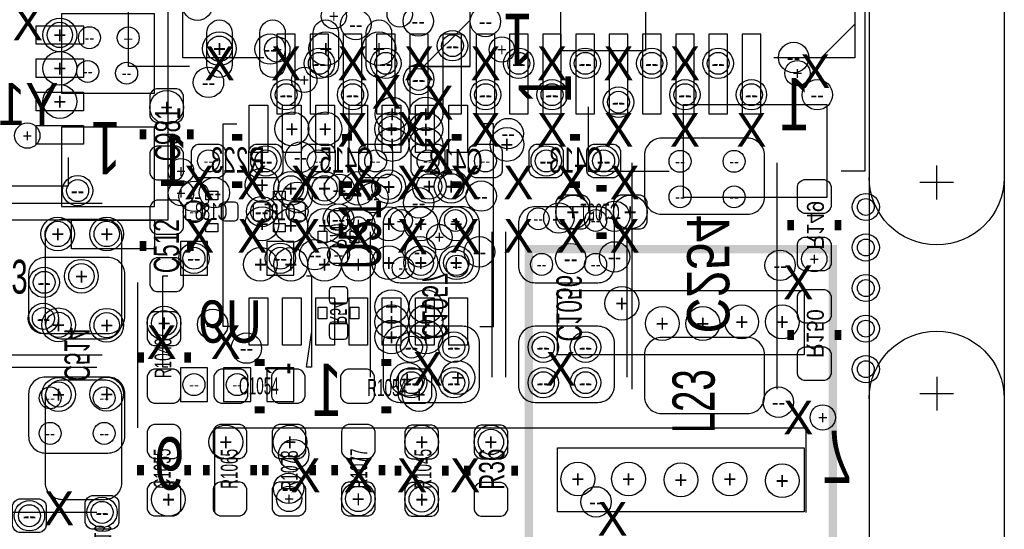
# Model space of a CAD drawing. Extents: x -22 to 398, y -34 to 263.
# Tile 33 of 39: x 49 to 64, y 20 to 28. Entities that reach past the tile are written whole.
import ezdxf
from ezdxf.enums import TextEntityAlignment as Align

# ---------------------------------------------------------------- set-up
doc = ezdxf.new("R2010")
doc.units = 0
for name, color, linetype in [('ASSY_BOT', 17, 'CONTINUOUS'), ('ASSY_TOP', 18, 'CONTINUOUS'), ('BOT', 16, 'CONTINUOUS'), ('DRILL', 12, 'CONTINUOUS'), ('OUTLINE', 6, 'CONTINUOUS'), ('SILK_BOT', 13, 'CONTINUOUS'), ('SILK_TOP', 14, 'CONTINUOUS'), ('TOP', 15, 'CONTINUOUS')]:
    doc.layers.add(name, color=color, linetype=linetype)

# ---------------------------------------------------------------- blocks, each defined once
blk = doc.blocks.new('FIGURE_CIRCLE')
blk.add_circle((0, 0), 0.5)

msp = doc.modelspace()

# ---------------------------------------------------------------- linework, layer by layer
at = {"layer": 'BOT'}
for points in [[(51.035204, 26.62047), (51.035204, 27.81427), (49.638204, 27.81427), (49.638204, 26.62047)], [(53.15458, 26.314654), (53.15458, 27.508454), (52.87518, 27.508454), (52.87518, 26.314654)], [(53.654706, 26.314654), (53.654706, 27.508454), (53.375306, 27.508454), (53.375306, 26.314654)], [(54.154578, 26.314654), (54.154578, 27.508454), (53.875178, 27.508454), (53.875178, 26.314654)], [(54.654704, 26.314654), (54.654704, 27.508454), (54.375304, 27.508454), (54.375304, 26.314654)], [(55.154576, 26.314654), (55.154576, 27.508454), (54.875176, 27.508454), (54.875176, 26.314654)], [(55.654702, 26.314654), (55.654702, 27.508454), (55.375302, 27.508454), (55.375302, 26.314654)], [(56.154574, 26.314654), (56.154574, 27.508454), (55.875174, 27.508454), (55.875174, 26.314654)], [(56.6547, 26.314654), (56.6547, 27.508454), (56.3753, 27.508454), (56.3753, 26.314654)], [(57.154826, 26.314654), (57.154826, 27.508454), (56.875426, 27.508454), (56.875426, 26.314654)], [(57.654698, 26.314654), (57.654698, 27.508454), (57.375298, 27.508454), (57.375298, 26.314654)], [(58.154824, 26.314654), (58.154824, 27.508454), (57.875424, 27.508454), (57.875424, 26.314654)], [(58.654696, 26.314654), (58.654696, 27.508454), (58.375296, 27.508454), (58.375296, 26.314654)], [(59.154822, 26.314654), (59.154822, 27.508454), (58.875422, 27.508454), (58.875422, 26.314654)], [(59.654694, 26.314654), (59.654694, 27.508454), (59.375294, 27.508454), (59.375294, 26.314654)], [(60.15482, 26.314654), (60.15482, 27.508454), (59.87542, 27.508454), (59.87542, 26.314654)], [(51.035204, 24.91867), (51.035204, 26.11247), (49.638204, 26.11247), (49.638204, 24.91867)], [(51.426618, 23.88743), (51.833018, 23.88743), (51.833018, 24.39543), (51.426618, 24.39543)], [(52.72659, 23.88743), (53.13299, 23.88743), (53.13299, 24.39543), (52.72659, 24.39543)], [(51.426618, 21.98751), (51.833018, 21.98751), (51.833018, 22.49551), (51.426618, 22.49551)], [(52.076604, 21.98751), (52.483004, 21.98751), (52.483004, 22.49551), (52.076604, 22.49551)], [(52.72659, 21.98751), (53.13299, 21.98751), (53.13299, 22.49551), (52.72659, 22.49551)]]:
    msp.add_lwpolyline(points, close=True, dxfattribs=at)
for points in [[(59.9567, 24.8031, 0.414214), (60.2107, 25.0571), (60.2107, 25.6921, 0.414214), (59.9567, 25.9461), (58.6613, 25.9461, 0.414214), (58.4073, 25.6921), (58.4073, 25.0571, 0.414214), (58.6613, 24.8031)], [(52.000404, 25.35047), (51.695604, 25.35047, -0.294587), (51.594004, 25.45207), (51.594004, 25.75687, -0.294587), (51.695604, 25.85847), (52.000404, 25.85847, -0.294587), (52.102004, 25.75687), (52.102004, 25.45207, -0.294587)], [(52.864004, 25.35047), (52.559204, 25.35047, -0.294587), (52.457604, 25.45207), (52.457604, 25.75687, -0.294587), (52.559204, 25.85847), (52.864004, 25.85847, -0.294587), (52.965604, 25.75687), (52.965604, 25.45207, -0.294587)], [(53.651404, 25.35047), (53.346604, 25.35047, -0.294587), (53.245004, 25.45207), (53.245004, 25.75687, -0.294587), (53.346604, 25.85847), (53.651404, 25.85847, -0.294587), (53.753004, 25.75687), (53.753004, 25.45207, -0.294587)], [(54.515004, 25.35047), (54.210204, 25.35047, -0.294587), (54.108604, 25.45207), (54.108604, 25.75687, -0.294587), (54.210204, 25.85847), (54.515004, 25.85847, -0.294587), (54.616604, 25.75687), (54.616604, 25.45207, -0.294587)], [(54.997604, 25.85847), (55.302404, 25.85847, -0.294587), (55.404004, 25.75687), (55.404004, 25.45207, -0.294587), (55.302404, 25.35047), (54.997604, 25.35047, -0.294587), (54.896004, 25.45207), (54.896004, 25.75687, -0.294587)], [(55.861204, 25.85847), (56.166004, 25.85847, -0.294587), (56.267604, 25.75687), (56.267604, 25.45207, -0.294587), (56.166004, 25.35047), (55.861204, 25.35047, -0.294587), (55.759604, 25.45207), (55.759604, 25.75687, -0.294587)], [(56.775604, 25.85847), (57.080404, 25.85847, -0.294587), (57.182004, 25.75687), (57.182004, 25.45207, -0.294587), (57.080404, 25.35047), (56.775604, 25.35047, -0.294587), (56.674004, 25.45207), (56.674004, 25.75687, -0.294587)], [(57.639204, 25.85847), (57.944004, 25.85847, -0.294587), (58.045604, 25.75687), (58.045604, 25.45207, -0.294587), (57.944004, 25.35047), (57.639204, 25.35047, -0.294587), (57.537604, 25.45207), (57.537604, 25.75687, -0.294587)], [(61.214, 25.2222), (61.214, 24.9174, -0.294587), (61.1124, 24.8158), (60.8076, 24.8158, -0.294587), (60.706, 24.9174), (60.706, 25.2222, -0.294587), (60.8076, 25.3238), (61.1124, 25.3238, -0.294587)], [(51.759104, 24.93137, 0.414214), (51.708304, 24.98217), (51.555904, 24.98217, 0.414214), (51.505104, 24.93137), (51.505104, 24.75357, 0.414214), (51.555904, 24.70277), (51.708304, 24.70277, 0.414214), (51.759104, 24.75357)], [(52.038504, 24.75357, 0.414214), (52.089304, 24.70277), (52.241704, 24.70277, 0.414214), (52.292504, 24.75357), (52.292504, 24.93137, 0.414214), (52.241704, 24.98217), (52.089304, 24.98217, 0.414214), (52.038504, 24.93137)], [(52.775104, 24.93137, 0.414214), (52.724304, 24.98217), (52.571904, 24.98217, 0.414214), (52.521104, 24.93137), (52.521104, 24.75357, 0.414214), (52.571904, 24.70277), (52.724304, 24.70277, 0.414214), (52.775104, 24.75357)], [(53.054504, 24.75357, 0.414214), (53.105304, 24.70277), (53.257704, 24.70277, 0.414214), (53.308504, 24.75357), (53.308504, 24.93137, 0.414214), (53.257704, 24.98217), (53.105304, 24.98217, 0.414214), (53.054504, 24.93137)], [(54.730904, 23.77313), (55.670704, 23.77313, 0.414214), (55.924704, 24.02713), (55.924704, 24.66213, 0.414214), (55.670704, 24.91613), (54.730904, 24.91613, 0.414214), (54.476904, 24.66213), (54.476904, 24.02713, 0.414214)], [(56.762904, 23.77313), (57.702704, 23.77313, 0.414214), (57.956704, 24.02713), (57.956704, 24.66213, 0.414214), (57.702704, 24.91613), (56.762904, 24.91613, 0.414214), (56.508904, 24.66213), (56.508904, 24.02713, 0.414214)], [(53.892704, 24.60117, 0.414214), (53.943504, 24.65197), (53.943504, 24.80437, 0.414214), (53.892704, 24.85517), (53.714904, 24.85517, 0.414214), (53.664104, 24.80437), (53.664104, 24.65197, 0.414214), (53.714904, 24.60117)], [(61.214, 24.3586), (61.214, 24.0538, -0.294587), (61.1124, 23.9522), (60.8076, 23.9522, -0.294587), (60.706, 24.0538), (60.706, 24.3586, -0.294587), (60.8076, 24.4602), (61.1124, 24.4602, -0.294587)], [(53.714904, 24.32177, 0.414214), (53.664104, 24.27097), (53.664104, 24.11857, 0.414214), (53.714904, 24.06777), (53.892704, 24.06777, 0.414214), (53.943504, 24.11857), (53.943504, 24.27097, 0.414214), (53.892704, 24.32177)], [(50.336704, 24.15413), (49.396904, 24.15413, 0.414214), (49.142904, 23.90013), (49.142904, 23.26513, 0.414214), (49.396904, 23.01113), (50.336704, 23.01113, 0.414214), (50.590704, 23.26513), (50.590704, 23.90013, 0.414214)], [(53.892704, 23.45817, 0.414214), (53.943504, 23.50897), (53.943504, 23.66137, 0.414214), (53.892704, 23.71217), (53.714904, 23.71217, 0.414214), (53.664104, 23.66137), (53.664104, 23.50897, 0.414214), (53.714904, 23.45817)], [(60.706, 23.2664), (60.706, 23.5712, -0.294587), (60.8076, 23.6728), (61.1124, 23.6728, -0.294587), (61.214, 23.5712), (61.214, 23.2664, -0.294587), (61.1124, 23.1648), (60.8076, 23.1648, -0.294587)], [(53.714904, 23.17877, 0.414214), (53.664104, 23.12797), (53.664104, 22.97557, 0.414214), (53.714904, 22.92477), (53.892704, 22.92477, 0.414214), (53.943504, 22.97557), (53.943504, 23.12797, 0.414214), (53.892704, 23.17877)], [(54.730904, 21.97481), (55.670704, 21.97481, 0.414214), (55.924704, 22.22881), (55.924704, 22.86381, 0.414214), (55.670704, 23.11781), (54.730904, 23.11781, 0.414214), (54.476904, 22.86381), (54.476904, 22.22881, 0.414214)], [(56.762904, 21.97481), (57.702704, 21.97481, 0.414214), (57.956704, 22.22881), (57.956704, 22.86381, 0.414214), (57.702704, 23.11781), (56.762904, 23.11781, 0.414214), (56.508904, 22.86381), (56.508904, 22.22881, 0.414214)], [(59.9567, 21.8059, 0.414214), (60.2107, 22.0599), (60.2107, 22.6949, 0.414214), (59.9567, 22.9489), (58.6613, 22.9489, 0.414214), (58.4073, 22.6949), (58.4073, 22.0599, 0.414214), (58.6613, 21.8059)], [(60.706, 22.4028), (60.706, 22.7076, -0.294587), (60.8076, 22.8092), (61.1124, 22.8092, -0.294587), (61.214, 22.7076), (61.214, 22.4028, -0.294587), (61.1124, 22.3012), (60.8076, 22.3012, -0.294587)], [(50.336704, 22.35581), (49.396904, 22.35581, 0.414214), (49.142904, 22.10181), (49.142904, 21.46681, 0.414214), (49.396904, 21.21281), (50.336704, 21.21281, 0.414214), (50.590704, 21.46681), (50.590704, 22.10181, 0.414214)], [(49.308004, 20.01647), (49.003204, 20.01647, -0.294587), (48.901604, 20.11807), (48.901604, 20.42287, -0.294587), (49.003204, 20.52447), (49.308004, 20.52447, -0.294587), (49.409604, 20.42287), (49.409604, 20.11807, -0.294587)], [(50.501804, 20.47367), (50.501804, 20.16887, -0.294587), (50.400204, 20.06727), (50.095404, 20.06727, -0.294587), (49.993804, 20.16887), (49.993804, 20.47367, -0.294587), (50.095404, 20.57527), (50.400204, 20.57527, -0.294587)]]:
    msp.add_lwpolyline(points, format="xyb", close=True, dxfattribs=at)
for centre in [(61.734954, 24.91232), (61.734954, 24.30272), (61.734954, 23.69312), (61.734954, 23.08352), (61.734954, 22.47392)]:
    msp.add_circle(centre, 0.127, dxfattribs=at)
at = {"layer": 'OUTLINE'}
for points in [[(14.2875, 33.2105), (52.6415, 33.2105, 0.414203), (53.4035, 33.9725, -0.414224), (54.1655, 34.7345), (54.5465, 34.7345), (54.5465, 33.909, 0.999947), (56.1975, 33.909), (56.1975, 34.7345), (56.5785, 34.7345, -0.414231), (57.3405, 33.9725, 0.414196), (58.1025, 33.2105), (60.8965, 33.2105, -0.414228), (61.7855, 32.3215), (61.7855, 8.6995, -0.414205), (60.8965, 7.8105)], [(63.817754, 25.35682, -1), (61.785754, 25.35682)], [(61.785754, 22.02942, -1), (63.817754, 22.02942)]]:
    msp.add_lwpolyline(points, format="xyb", dxfattribs=at)
for points in [[(63.8175, 32.3215), (63.8175, 8.6995)], [(62.801754, 25.02662), (62.801754, 25.53462)], [(63.055754, 25.28062), (62.547754, 25.28062)], [(62.801754, 22.35962), (62.801754, 21.85162)], [(62.547754, 22.10562), (63.055754, 22.10562)]]:
    msp.add_lwpolyline(points, dxfattribs=at)
at = {"layer": 'SILK_BOT'}
for points in [[(52.6796, 27.1526), (51.4604, 27.1526), (51.4604, 31.2674), (52.6796, 31.2674)], [(60.3504, 31.2674), (61.5696, 31.2674), (61.5696, 27.1526), (60.3504, 27.1526)], [(61.0616, 27.1526), (61.5696, 27.6606)], [(58.2168, 25.5778), (58.2168, 22.1742)], [(60.4012, 22.1742), (60.4012, 25.5778)], [(54.286404, 22.35327), (54.286404, 24.53767)], [(56.115204, 22.35327), (56.115204, 24.53767)], [(56.318404, 22.35327), (56.318404, 24.53767)], [(58.147204, 22.35327), (58.147204, 24.53767)], [(51.238404, 22.50567), (51.162204, 22.50567), (51.162204, 23.87727), (51.238404, 23.87727)], [(53.321204, 23.87727), (53.397404, 23.87727), (53.397404, 22.50567), (53.321204, 22.50567), (53.397404, 23.01367)], [(50.781204, 23.77567), (50.781204, 21.59127)], [(51.943, 20.32), (51.943, 21.59), (60.833, 21.59), (60.833, 20.32)]]:
    msp.add_lwpolyline(points, dxfattribs=at)
for points in [[(51.238404, 24.71547), (47.225204, 24.71547), (47.225204, 28.01747), (51.238404, 28.01747)], [(51.987704, 25.14727), (51.987704, 25.02027), (51.809904, 25.02027), (51.809904, 25.14727)], [(52.825904, 25.02027), (52.825904, 25.14727), (53.003704, 25.14727), (53.003704, 25.02027)], [(51.035204, 24.71547), (51.035204, 24.28367), (49.790604, 24.28367), (49.790604, 24.71547)], [(51.987704, 24.66467), (51.987704, 24.53767), (51.809904, 24.53767), (51.809904, 24.66467)], [(52.825904, 24.53767), (52.825904, 24.66467), (53.003704, 24.66467), (53.003704, 24.53767)], [(53.626004, 24.37257), (53.499004, 24.37257), (53.499004, 24.55037), (53.626004, 24.55037)], [(54.108604, 24.37257), (53.981604, 24.37257), (53.981604, 24.55037), (54.108604, 24.55037)], [(53.499004, 23.40737), (53.626004, 23.40737), (53.626004, 23.22957), (53.499004, 23.22957)], [(53.981604, 23.40737), (54.108604, 23.40737), (54.108604, 23.22957), (53.981604, 23.22957)]]:
    msp.add_lwpolyline(points, close=True, dxfattribs=at)
at = {"layer": 'SILK_BOT', "const_width": 0.1016}
for points in [[(52.356004, 25.96007), (52.203604, 25.96007)], [(54.007004, 25.96007), (53.854604, 25.96007)], [(55.505604, 25.96007), (55.658004, 25.96007)], [(57.283604, 25.96007), (57.436004, 25.96007)], [(52.356004, 25.24887), (52.203604, 25.24887)], [(54.007004, 25.24887), (53.854604, 25.24887)], [(55.505604, 25.24887), (55.658004, 25.24887)], [(57.283604, 25.24887), (57.436004, 25.24887)], [(60.6044, 24.7142), (60.6044, 24.5618)], [(61.3156, 24.7142), (61.3156, 24.5618)], [(60.6044, 22.9108), (60.6044, 23.0632)], [(61.3156, 22.9108), (61.3156, 23.0632)]]:
    msp.add_lwpolyline(points, dxfattribs=at)
at = {"layer": 'SILK_TOP'}
for points in [[(61.3664, 32.4612), (61.722, 32.4612), (61.722, 25.4508), (61.3664, 25.4508)], [(51.562, 27.0256), (50.6476, 27.0256), (50.6476, 27.94)], [(55.7784, 27.94), (55.7784, 27.0256), (54.864, 27.0256)], [(57.5564, 26.416), (57.5564, 25.4508), (58.7756, 25.4508)], [(52.2732, 23.114), (52.07, 23.114), (52.07, 26.162), (52.2732, 26.162)], [(55.9308, 23.114), (56.134, 23.114), (56.134, 26.162), (55.9308, 26.162)], [(49.739804, 25.65527), (49.739804, 25.22347), (46.691804, 25.22347), (46.691804, 25.65527)], [(46.691804, 24.96947), (50.247804, 24.96947)], [(50.247804, 22.68347), (46.691804, 22.68347)], [(46.768004, 22.50567), (50.171604, 22.50567)], [(50.171604, 20.32127), (46.768004, 20.32127)]]:
    msp.add_lwpolyline(points, dxfattribs=at)
msp.add_lwpolyline([(55.782718, 27.721306), (55.082694, 27.021282), (55.782718, 27.021282)], close=True, dxfattribs=at)
at = {"layer": 'SILK_TOP', "const_width": 0.1016}
for points in [[(50.863754, 26.08072), (50.863754, 25.92832)], [(51.574954, 26.08072), (51.574954, 25.92832)], [(57.683654, 25.19172), (57.836054, 25.19172)], [(50.864262, 24.402288), (50.864262, 24.249888)], [(51.575462, 24.402288), (51.575462, 24.249888)], [(57.683654, 24.48052), (57.836054, 24.48052)], [(50.8254, 22.725888), (50.8254, 22.573488)], [(51.5366, 22.725888), (51.5366, 22.573488)], [(52.540662, 22.573488), (52.693062, 22.573488)], [(54.598062, 22.573488), (54.445662, 22.573488)], [(52.540662, 21.862288), (52.693062, 21.862288)], [(54.598062, 21.862288), (54.445662, 21.862288)], [(50.8254, 21.0312), (50.8254, 20.8788)], [(51.5366, 21.0312), (51.5366, 20.8788)], [(51.816, 21.0312), (51.816, 20.8788)], [(52.5272, 21.0312), (52.5272, 20.8788)], [(52.705, 21.0312), (52.705, 20.8788)], [(53.4162, 21.0312), (53.4162, 20.8788)], [(53.7464, 20.8788), (53.7464, 21.0312)], [(54.4576, 20.8788), (54.4576, 21.0312)], [(54.699662, 20.871688), (54.699662, 21.024088)], [(55.410862, 20.871688), (55.410862, 21.024088)], [(55.741062, 20.871688), (55.741062, 21.024088)], [(56.452262, 20.871688), (56.452262, 21.024088)]]:
    msp.add_lwpolyline(points, dxfattribs=at)
at = {"layer": 'SILK_TOP', "const_width": 0.127}
msp.add_lwpolyline([(61.239654, 19.70532), (61.239654, 24.27732), (56.667654, 24.27732), (56.667654, 19.70532)], close=True, dxfattribs=at)
at = {"layer": 'TOP'}
for points in [[(58.42, 27.261566), (57.15, 27.261566), (57.15, 28.150566), (58.42, 28.150566)], [(49.968404, 27.637232), (49.968404, 27.357832), (49.257204, 27.357832), (49.257204, 27.637232)], [(49.968404, 27.137106), (49.968404, 26.857706), (49.257204, 26.857706), (49.257204, 27.137106)], [(49.968404, 26.637234), (49.968404, 26.357834), (49.257204, 26.357834), (49.257204, 26.637234)], [(52.741576, 25.7302), (52.462176, 25.7302), (52.462176, 26.4414), (52.741576, 26.4414)], [(53.241702, 25.7302), (52.962302, 25.7302), (52.962302, 26.4414), (53.241702, 26.4414)], [(53.741574, 25.7302), (53.462174, 25.7302), (53.462174, 26.4414), (53.741574, 26.4414)], [(54.2417, 25.7302), (53.9623, 25.7302), (53.9623, 26.4414), (54.2417, 26.4414)], [(54.741826, 25.7302), (54.462426, 25.7302), (54.462426, 26.4414), (54.741826, 26.4414)], [(55.241698, 25.7302), (54.962298, 25.7302), (54.962298, 26.4414), (55.241698, 26.4414)], [(55.741824, 25.7302), (55.462424, 25.7302), (55.462424, 26.4414), (55.741824, 26.4414)], [(61.1505, 25.053798), (58.9915, 25.053798), (58.9915, 26.450798), (61.1505, 26.450798)], [(49.968404, 26.137108), (49.968404, 25.857708), (49.257204, 25.857708), (49.257204, 26.137108)], [(60.807854, 22.68982), (57.099454, 22.68982), (57.099454, 23.65502), (60.807854, 23.65502)], [(52.741576, 22.8346), (52.462176, 22.8346), (52.462176, 23.5458), (52.741576, 23.5458)], [(53.241702, 22.8346), (52.962302, 22.8346), (52.962302, 23.5458), (53.241702, 23.5458)], [(53.741574, 22.8346), (53.462174, 22.8346), (53.462174, 23.5458), (53.741574, 23.5458)], [(54.2417, 22.8346), (53.9623, 22.8346), (53.9623, 23.5458), (54.2417, 23.5458)], [(54.741826, 22.8346), (54.462426, 22.8346), (54.462426, 23.5458), (54.741826, 23.5458)], [(55.241698, 22.8346), (54.962298, 22.8346), (54.962298, 23.5458), (55.241698, 23.5458)], [(55.741824, 22.8346), (55.462424, 22.8346), (55.462424, 23.5458), (55.741824, 23.5458)], [(60.807854, 20.32762), (57.099454, 20.32762), (57.099454, 21.29282), (60.807854, 21.29282)]]:
    msp.add_lwpolyline(points, close=True, dxfattribs=at)
for points in [[(52.203604, 27.53233), (52.203604, 27.04973, -1), (51.822604, 27.04973), (51.822604, 27.53233, -1)], [(53.00345, 27.53233), (53.00345, 27.04973, -1), (52.62245, 27.04973), (52.62245, 27.53233, -1)], [(53.80355, 27.53233), (53.80355, 27.04973, -1), (53.42255, 27.04973), (53.42255, 27.53233, -1)], [(54.603396, 27.53233), (54.603396, 27.04973, -1), (54.222396, 27.04973), (54.222396, 27.53233, -1)], [(50.965354, 26.58872), (50.965354, 26.28392, 0.294587), (51.066954, 26.18232), (51.371754, 26.18232, 0.294587), (51.473354, 26.28392), (51.473354, 26.58872, 0.294587), (51.371754, 26.69032), (51.066954, 26.69032, 0.294587)], [(50.965354, 25.72512), (50.965354, 25.42032, 0.294587), (51.066954, 25.31872), (51.371754, 25.31872, 0.294587), (51.473354, 25.42032), (51.473354, 25.72512, 0.294587), (51.371754, 25.82672), (51.066954, 25.82672, 0.294587)], [(57.175654, 24.58212), (57.480454, 24.58212, 0.294587), (57.582054, 24.68372), (57.582054, 24.98852, 0.294587), (57.480454, 25.09012), (57.175654, 25.09012, 0.294587), (57.074054, 24.98852), (57.074054, 24.68372, 0.294587)], [(58.039254, 24.58212), (58.344054, 24.58212, 0.294587), (58.445654, 24.68372), (58.445654, 24.98852, 0.294587), (58.344054, 25.09012), (58.039254, 25.09012, 0.294587), (57.937654, 24.98852), (57.937654, 24.68372, 0.294587)], [(50.965862, 24.910288), (50.965862, 24.605488, 0.294587), (51.067462, 24.503888), (51.372262, 24.503888, 0.294587), (51.473862, 24.605488), (51.473862, 24.910288, 0.294587), (51.372262, 25.011888), (51.067462, 25.011888, 0.294587)], [(50.539904, 23.17877, -0.414214), (50.285904, 22.92477), (49.650904, 22.92477, -0.414214), (49.396904, 23.17877), (49.396904, 24.47417, -0.414214), (49.650904, 24.72817), (50.285904, 24.72817, -0.414214), (50.539904, 24.47417)], [(50.965862, 24.046688), (50.965862, 23.741888, 0.294587), (51.067462, 23.640288), (51.372262, 23.640288, 0.294587), (51.473862, 23.741888), (51.473862, 24.046688, 0.294587), (51.372262, 24.148288), (51.067462, 24.148288, 0.294587)], [(50.927, 23.233888), (50.927, 22.929088, 0.294587), (51.0286, 22.827488), (51.3334, 22.827488, 0.294587), (51.435, 22.929088), (51.435, 23.233888, 0.294587), (51.3334, 23.335488), (51.0286, 23.335488, 0.294587)], [(50.927, 22.370288), (50.927, 22.065488, 0.294587), (51.0286, 21.963888), (51.3334, 21.963888, 0.294587), (51.435, 22.065488), (51.435, 22.370288, 0.294587), (51.3334, 22.471888), (51.0286, 22.471888, 0.294587)], [(52.032662, 21.963888), (52.337462, 21.963888, 0.294587), (52.439062, 22.065488), (52.439062, 22.370288, 0.294587), (52.337462, 22.471888), (52.032662, 22.471888, 0.294587), (51.931062, 22.370288), (51.931062, 22.065488, 0.294587)], [(52.896262, 21.963888), (53.201062, 21.963888, 0.294587), (53.302662, 22.065488), (53.302662, 22.370288, 0.294587), (53.201062, 22.471888), (52.896262, 22.471888, 0.294587), (52.794662, 22.370288), (52.794662, 22.065488, 0.294587)], [(54.242462, 22.471888), (53.937662, 22.471888, 0.294587), (53.836062, 22.370288), (53.836062, 22.065488, 0.294587), (53.937662, 21.963888), (54.242462, 21.963888, 0.294587), (54.344062, 22.065488), (54.344062, 22.370288, 0.294587)], [(55.106062, 22.471888), (54.801262, 22.471888, 0.294587), (54.699662, 22.370288), (54.699662, 22.065488, 0.294587), (54.801262, 21.963888), (55.106062, 21.963888, 0.294587), (55.207662, 22.065488), (55.207662, 22.370288, 0.294587)], [(49.396904, 22.06117, -0.414214), (49.650904, 22.31517), (50.285904, 22.31517, -0.414214), (50.539904, 22.06117), (50.539904, 20.76577, -0.414214), (50.285904, 20.51177), (49.650904, 20.51177, -0.414214), (49.396904, 20.76577)], [(50.927, 21.5392), (50.927, 21.2344, 0.294587), (51.0286, 21.1328), (51.3334, 21.1328, 0.294587), (51.435, 21.2344), (51.435, 21.5392, 0.294587), (51.3334, 21.6408), (51.0286, 21.6408, 0.294587)], [(51.9176, 21.5392), (51.9176, 21.2344, 0.294587), (52.0192, 21.1328), (52.324, 21.1328, 0.294587), (52.4256, 21.2344), (52.4256, 21.5392, 0.294587), (52.324, 21.6408), (52.0192, 21.6408, 0.294587)], [(52.8066, 21.5392), (52.8066, 21.2344, 0.294587), (52.9082, 21.1328), (53.213, 21.1328, 0.294587), (53.3146, 21.2344), (53.3146, 21.5392, 0.294587), (53.213, 21.6408), (52.9082, 21.6408, 0.294587)], [(54.356, 21.2344), (54.356, 21.5392, 0.294587), (54.2544, 21.6408), (53.9496, 21.6408, 0.294587), (53.848, 21.5392), (53.848, 21.2344, 0.294587), (53.9496, 21.1328), (54.2544, 21.1328, 0.294587)], [(55.309262, 21.227288), (55.309262, 21.532088, 0.294587), (55.207662, 21.633688), (54.902862, 21.633688, 0.294587), (54.801262, 21.532088), (54.801262, 21.227288, 0.294587), (54.902862, 21.125688), (55.207662, 21.125688, 0.294587)], [(56.350662, 21.227288), (56.350662, 21.532088, 0.294587), (56.249062, 21.633688), (55.944262, 21.633688, 0.294587), (55.842662, 21.532088), (55.842662, 21.227288, 0.294587), (55.944262, 21.125688), (56.249062, 21.125688, 0.294587)], [(50.927, 20.6756), (50.927, 20.3708, 0.294587), (51.0286, 20.2692), (51.3334, 20.2692, 0.294587), (51.435, 20.3708), (51.435, 20.6756, 0.294587), (51.3334, 20.7772), (51.0286, 20.7772, 0.294587)], [(51.9176, 20.6756), (51.9176, 20.3708, 0.294587), (52.0192, 20.2692), (52.324, 20.2692, 0.294587), (52.4256, 20.3708), (52.4256, 20.6756, 0.294587), (52.324, 20.7772), (52.0192, 20.7772, 0.294587)], [(52.8066, 20.6756), (52.8066, 20.3708, 0.294587), (52.9082, 20.2692), (53.213, 20.2692, 0.294587), (53.3146, 20.3708), (53.3146, 20.6756, 0.294587), (53.213, 20.7772), (52.9082, 20.7772, 0.294587)], [(54.356, 20.3708), (54.356, 20.6756, 0.294587), (54.2544, 20.7772), (53.9496, 20.7772, 0.294587), (53.848, 20.6756), (53.848, 20.3708, 0.294587), (53.9496, 20.2692), (54.2544, 20.2692, 0.294587)], [(55.309262, 20.363688), (55.309262, 20.668488, 0.294587), (55.207662, 20.770088), (54.902862, 20.770088, 0.294587), (54.801262, 20.668488), (54.801262, 20.363688, 0.294587), (54.902862, 20.262088), (55.207662, 20.262088, 0.294587)], [(56.350662, 20.363688), (56.350662, 20.668488, 0.294587), (56.249062, 20.770088), (55.944262, 20.770088, 0.294587), (55.842662, 20.668488), (55.842662, 20.363688, 0.294587), (55.944262, 20.262088), (56.249062, 20.262088, 0.294587)]]:
    msp.add_lwpolyline(points, format="xyb", close=True, dxfattribs=at)
for centre in [(61.734954, 24.91232), (54.102, 24.638), (61.734954, 24.30272), (61.734954, 23.69312), (61.734954, 23.08352), (61.734954, 22.47392)]:
    msp.add_circle(centre, 0.127, dxfattribs=at)

# ---------------------------------------------------------------- block references
at = {"layer": 'DRILL'}
for p, xscale, yscale in [((51.68265, 27.94635), 0.4572, 0.4572), ((54.724554, 27.80792), 0.381, 0.381), ((53.733954, 27.78252), 0.381, 0.381), ((54.064154, 27.65552), 0.4572, 0.4572), ((55.003954, 27.70632), 0.4572, 0.4572), ((56.013604, 27.69997), 0.4572, 0.4572), ((49.612804, 27.497532), 0.508, 0.508), ((49.612804, 27.497532), 0.381, 0.381), ((50.057812, 27.456638), 0.3302, 0.3302), ((50.64125, 27.454098), 0.3302, 0.3302), ((52.013104, 27.29103), 0.508, 0.508), ((53.61305, 27.29103), 0.508, 0.508), ((54.412896, 27.29103), 0.508, 0.508), ((55.51805, 27.33675), 0.4572, 0.4572), ((52.013104, 27.29103), 0.381, 0.381), ((52.77485, 27.28595), 0.4572, 0.4572), ((52.8828, 27.2796), 0.381, 0.381), ((55.51805, 27.33675), 0.3302, 0.3302), ((56.261, 27.2796), 0.381, 0.381), ((49.612804, 26.997406), 0.508, 0.508), ((53.516022, 27.07132), 0.4572, 0.4572), ((54.515766, 27.07132), 0.4572, 0.4572), ((56.515254, 27.07132), 0.4572, 0.4572), ((57.514998, 27.07132), 0.4572, 0.4572), ((58.514742, 27.07132), 0.4572, 0.4572), ((59.514486, 27.07132), 0.4572, 0.4572), ((60.64885, 27.15895), 0.4572, 0.4572), ((50.032412, 26.948638), 0.3302, 0.3302), ((53.516022, 27.07132), 0.3302, 0.3302), ((54.515766, 27.07132), 0.3302, 0.3302), ((56.515254, 27.07132), 0.3302, 0.3302), ((57.514998, 27.07132), 0.3302, 0.3302), ((58.514742, 27.07132), 0.3302, 0.3302), ((59.514486, 27.07132), 0.3302, 0.3302), ((60.706, 26.924), 0.381, 0.381), ((50.616612, 26.923238), 0.3302, 0.3302), ((51.848004, 26.78557), 0.4572, 0.4572), ((53.2892, 26.8224), 0.381, 0.381), ((55.01005, 26.82875), 0.4572, 0.4572), ((55.01005, 26.82875), 0.3302, 0.3302), ((53.016404, 26.60015), 0.4572, 0.4572), ((54.016148, 26.60015), 0.4572, 0.4572), ((56.015636, 26.60015), 0.4572, 0.4572), ((57.01538, 26.60015), 0.4572, 0.4572), ((59.014868, 26.60015), 0.4572, 0.4572), ((60.014612, 26.60015), 0.4572, 0.4572), ((61.00445, 26.60015), 0.4572, 0.4572), ((49.612804, 26.497534), 0.508, 0.508), ((51.219354, 26.41092), 0.508, 0.508), ((53.016404, 26.60015), 0.3302, 0.3302), ((54.016148, 26.60015), 0.3302, 0.3302), ((56.015636, 26.60015), 0.3302, 0.3302), ((57.01538, 26.60015), 0.3302, 0.3302), ((58.015124, 26.48712), 0.4572, 0.4572), ((59.014868, 26.60015), 0.3302, 0.3302), ((60.014612, 26.60015), 0.3302, 0.3302), ((54.610254, 26.30932), 0.508, 0.508), ((55.118254, 26.30932), 0.508, 0.508), ((58.015124, 26.48712), 0.3302, 0.3302), ((53.102002, 26.0858), 0.508, 0.508), ((53.601874, 26.0858), 0.508, 0.508), ((54.602126, 26.0858), 0.508, 0.508), ((54.602126, 26.0858), 0.381, 0.381), ((55.118254, 26.08072), 0.508, 0.508), ((56.35625, 26.01595), 0.4572, 0.4572), ((49.1236, 25.9842), 0.381, 0.381), ((54.610254, 25.85212), 0.508, 0.508), ((55.118254, 25.85212), 0.508, 0.508), ((56.337454, 25.85212), 0.508, 0.508), ((51.848004, 25.60447), 0.3302, 0.3302), ((52.711604, 25.60447), 0.4572, 0.4572), ((52.711604, 25.60447), 0.3302, 0.3302), ((53.23205, 25.66035), 0.4572, 0.4572), ((53.499004, 25.60447), 0.3302, 0.3302), ((54.362604, 25.60447), 0.3302, 0.3302), ((55.150004, 25.60447), 0.3302, 0.3302), ((56.013604, 25.60447), 0.3302, 0.3302), ((56.928004, 25.60447), 0.4572, 0.4572), ((56.928004, 25.60447), 0.3302, 0.3302), ((57.791604, 25.60447), 0.4572, 0.4572), ((57.791604, 25.60447), 0.3302, 0.3302), ((51.435, 25.4508), 0.381, 0.381), ((58.940954, 25.59812), 0.3302, 0.3302), ((59.753754, 25.59812), 0.3302, 0.3302), ((52.654454, 25.24252), 0.508, 0.508), ((55.1688, 25.2222), 0.508, 0.508), ((55.499, 25.2222), 0.508, 0.508), ((49.880012, 25.157938), 0.4572, 0.4572), ((51.93665, 25.12695), 0.4572, 0.4572), ((53.086254, 25.19172), 0.508, 0.508), ((53.086254, 25.19172), 0.381, 0.381), ((53.594254, 25.19172), 0.508, 0.508), ((53.594254, 25.19172), 0.381, 0.381), ((53.81625, 25.17775), 0.4572, 0.4572), ((54.102254, 25.19172), 0.508, 0.508), ((54.559454, 25.21712), 0.508, 0.508), ((54.559454, 25.21712), 0.381, 0.381), ((55.1688, 25.2222), 0.381, 0.381), ((55.499, 25.2222), 0.381, 0.381), ((49.880012, 25.157938), 0.3302, 0.3302), ((51.435, 25.1206), 0.381, 0.381), ((51.632104, 25.07107), 0.4572, 0.4572), ((53.181504, 25.05837), 0.4572, 0.4572), ((54.32425, 25.05075), 0.4572, 0.4572), ((55.01005, 24.97455), 0.4572, 0.4572), ((55.94985, 25.07615), 0.4572, 0.4572), ((58.940954, 25.06472), 0.3302, 0.3302), ((59.753754, 25.06472), 0.3302, 0.3302), ((52.648104, 24.84247), 0.4572, 0.4572), ((57.328054, 24.83612), 0.508, 0.508), ((58.191654, 24.83612), 0.508, 0.508), ((61.734954, 24.91232), 0.4064, 0.4064), ((51.632104, 24.84247), 0.3302, 0.3302), ((52.654454, 24.65832), 0.508, 0.508), ((52.648104, 24.84247), 0.3302, 0.3302), ((53.086254, 24.63292), 0.508, 0.508), ((53.181504, 24.84247), 0.3302, 0.3302), ((53.594254, 24.63292), 0.508, 0.508), ((53.803804, 24.72817), 0.4572, 0.4572), ((53.803804, 24.72817), 0.3302, 0.3302), ((54.102254, 24.63292), 0.508, 0.508), ((54.559454, 24.65832), 0.508, 0.508), ((55.042054, 24.65832), 0.508, 0.508), ((55.575454, 24.65832), 0.508, 0.508), ((56.807354, 24.73452), 0.3302, 0.3302), ((57.11825, 24.74595), 0.4572, 0.4572), ((57.95645, 24.77135), 0.4572, 0.4572), ((49.581054, 24.50592), 0.508, 0.508), ((50.317654, 24.50592), 0.508, 0.508), ((54.749954, 24.70912), 0.3302, 0.3302), ((55.562754, 24.70912), 0.3302, 0.3302), ((57.670954, 24.70912), 0.3302, 0.3302), ((49.581054, 24.50592), 0.381, 0.381), ((50.317654, 24.50592), 0.381, 0.381), ((55.3212, 24.4602), 0.381, 0.381), ((55.03545, 24.23795), 0.4572, 0.4572), ((55.92445, 24.23795), 0.4572, 0.4572), ((61.734954, 24.30272), 0.4064, 0.4064), ((51.629818, 24.14143), 0.4572, 0.4572), ((51.629818, 24.14143), 0.3302, 0.3302), ((52.629054, 24.04872), 0.508, 0.508), ((52.92979, 24.14143), 0.4572, 0.4572), ((52.92979, 24.14143), 0.3302, 0.3302), ((53.086254, 24.04872), 0.508, 0.508), ((53.448204, 24.19477), 0.4572, 0.4572), ((53.594254, 24.04872), 0.508, 0.508), ((53.803804, 24.19477), 0.3302, 0.3302), ((54.102254, 24.04872), 0.508, 0.508), ((54.559454, 24.07412), 0.508, 0.508), ((55.042054, 24.07412), 0.508, 0.508), ((55.575454, 24.07412), 0.508, 0.508), ((57.29605, 24.13635), 0.4572, 0.4572), ((57.95645, 24.16175), 0.4572, 0.4572), ((60.96, 24.13), 0.381, 0.381), ((54.775354, 23.99792), 0.3302, 0.3302), ((55.042054, 24.07412), 0.381, 0.381), ((55.575454, 24.07412), 0.381, 0.381), ((55.588154, 24.02332), 0.3302, 0.3302), ((56.858154, 24.04872), 0.3302, 0.3302), ((57.670954, 24.04872), 0.3302, 0.3302), ((60.44565, 24.03475), 0.4572, 0.4572), ((49.3776, 23.778972), 0.4572, 0.4572), ((49.936654, 23.87092), 0.508, 0.508), ((49.936654, 23.87092), 0.381, 0.381), ((49.3776, 23.778972), 0.3302, 0.3302), ((61.734954, 23.69312), 0.4064, 0.4064), ((58.064654, 23.46452), 0.508, 0.508), ((54.602126, 23.41372), 0.508, 0.508), ((55.118254, 23.41372), 0.508, 0.508), ((49.365154, 23.23592), 0.4572, 0.4572), ((49.365154, 23.23592), 0.3302, 0.3302), ((51.181, 23.1648), 0.508, 0.508), ((54.602126, 23.18512), 0.508, 0.508), ((55.118254, 23.18512), 0.508, 0.508), ((58.674254, 23.15972), 0.508, 0.508), ((59.283854, 23.15972), 0.508, 0.508), ((59.868054, 23.18512), 0.508, 0.508), ((60.477654, 23.18512), 0.508, 0.508), ((49.593754, 23.1394), 0.508, 0.508), ((49.593754, 23.1394), 0.381, 0.381), ((50.317654, 23.13432), 0.508, 0.508), ((50.317654, 23.13432), 0.381, 0.381), ((51.181, 23.1648), 0.381, 0.381), ((51.91125, 23.14575), 0.4572, 0.4572), ((61.734954, 23.08352), 0.4064, 0.4064), ((54.602126, 22.95652), 0.508, 0.508), ((55.118254, 22.95652), 0.508, 0.508), ((52.41925, 22.79015), 0.4572, 0.4572), ((54.902354, 22.80412), 0.4572, 0.4572), ((54.902354, 22.80412), 0.3302, 0.3302), ((55.537354, 22.80412), 0.4572, 0.4572), ((55.537354, 22.80412), 0.3302, 0.3302), ((56.883554, 22.80412), 0.4572, 0.4572), ((56.883554, 22.80412), 0.3302, 0.3302), ((57.518554, 22.80412), 0.4572, 0.4572), ((57.518554, 22.80412), 0.3302, 0.3302), ((61.734954, 22.47392), 0.4064, 0.4064), ((54.838854, 22.32152), 0.508, 0.508), ((55.600854, 22.34692), 0.508, 0.508), ((51.629818, 22.24151), 0.3302, 0.3302), ((52.279804, 22.24151), 0.3302, 0.3302), ((54.902354, 22.27072), 0.4572, 0.4572), ((54.902354, 22.27072), 0.3302, 0.3302), ((55.537354, 22.27072), 0.4572, 0.4572), ((55.537354, 22.27072), 0.3302, 0.3302), ((56.883554, 22.27072), 0.4572, 0.4572), ((56.883554, 22.27072), 0.3302, 0.3302), ((57.518554, 22.27072), 0.4572, 0.4572), ((57.518554, 22.27072), 0.3302, 0.3302), ((49.593754, 22.093428), 0.508, 0.508), ((49.593754, 22.093428), 0.381, 0.381), ((50.317654, 22.098), 0.508, 0.508), ((55.016654, 22.09292), 0.508, 0.508), ((49.466754, 22.04212), 0.3302, 0.3302), ((50.279554, 22.04212), 0.3302, 0.3302), ((60.42025, 21.97735), 0.4572, 0.4572), ((61.087, 21.747988), 0.381, 0.381), ((49.466754, 21.50872), 0.3302, 0.3302), ((50.279554, 21.50872), 0.3302, 0.3302), ((52.108862, 21.379688), 0.508, 0.508), ((53.074062, 21.379688), 0.508, 0.508), ((55.055262, 21.379688), 0.508, 0.508), ((56.096662, 21.379688), 0.508, 0.508), ((56.096662, 21.379688), 0.381, 0.381), ((53.13045, 21.18995), 0.4572, 0.4572), ((57.404254, 20.82292), 0.508, 0.508), ((58.166254, 20.82292), 0.508, 0.508), ((58.953654, 20.81022), 0.508, 0.508), ((59.690254, 20.82292), 0.508, 0.508), ((60.477654, 20.79752), 0.508, 0.508), ((53.05425, 20.68195), 0.4572, 0.4572), ((51.245262, 20.516088), 0.508, 0.508), ((54.102, 20.5232), 0.508, 0.508), ((55.055262, 20.516088), 0.508, 0.508), ((53.0606, 20.5232), 0.381, 0.381), ((54.102, 20.5232), 0.381, 0.381), ((55.055262, 20.516088), 0.381, 0.381), ((57.67705, 20.47875), 0.4572, 0.4572), ((49.155604, 20.27047), 0.4572, 0.4572), ((50.247804, 20.32127), 0.4572, 0.4572), ((50.247804, 20.32127), 0.3302, 0.3302), ((49.155604, 20.27047), 0.3302, 0.3302)]:
    msp.add_blockref('FIGURE_CIRCLE', p, dxfattribs=dict(at, xscale=xscale, yscale=yscale))

# ---------------------------------------------------------------- texts
at = {"layer": 'ASSY_BOT', "text_generation_flag": 2}
for s, height, width, p in [('Y1', 0.635, 0.8784, (49.136554, 26.141934)), ('R223', 0.381, 0.666667, (52.28844, 25.427178)), ('C415', 0.381, 0.666667, (53.9242, 25.4254)), ('C412', 0.381, 0.666667, (55.56758, 25.404318)), ('C413', 0.381, 0.666667, (57.3786, 25.4254)), ('C188', 0.254, 0.6, (51.88966, 24.717756)), ('C185', 0.254, 0.6, (52.91836, 24.712676)), ('U9', 0.635, 0.8784, (52.171854, 22.871938))]:
    msp.add_text(s, height=height, dxfattribs=dict(at, width=width)).set_placement(p, align=Align.CENTER)
for s, height, width, p in [('R149', 0.254, 0.9, (60.84951, 24.638)), ('C254', 0.635, 0.8784, (59.046618, 23.9014)), ('R70', 0.254, 0.6, (53.674772, 24.47417)), ('R54', 0.254, 0.6, (53.676804, 23.31847)), ('R150', 0.254, 0.9, (60.847478, 23.009098)), ('C416', 0.254, 0.6, (50.130964, 19.8882))]:
    msp.add_text(s, height=height, rotation=270, dxfattribs=dict(at, width=width)).set_placement(p, align=Align.CENTER)
at = {"layer": 'ASSY_BOT', "text_generation_flag": 2, "width": 0.666667}
for s, p in [('C1057', (55.06466, 22.925278)), ('C1056', (57.08142, 22.889718)), ('C514', (49.6824, 22.2885))]:
    msp.add_text(s, height=0.381, rotation=270, dxfattribs=at).set_placement(p)
at = {"layer": 'ASSY_TOP'}
for s, height, rotation, width, p in [('C981', 0.381, 90, 0.666667, (51.422554, 26.00452)), ('U515', 0.635, 90, 0.68, (54.440582, 24.6634)), ('C1051', 0.254, 180, 0.6, (57.735216, 24.961596)), ('C512', 0.381, 90, 0.666667, (51.40706, 24.322278)), ('R1048', 0.254, 90, 0.6, (51.291236, 22.638766)), ('L23', 0.635, 90, 0.68, (59.461654, 21.99132)), ('C1055', 0.254, 90, 0.6, (51.278536, 20.979638)), ('R1065', 0.254, 90, 0.6, (52.286916, 20.974558)), ('R1078', 0.254, 90, 0.6, (53.191156, 20.951698)), ('R1077', 0.254, 90, 0.6, (54.235096, 20.979638)), ('R1045', 0.254, 90, 0.6, (55.200296, 20.974558)), ('R36', 0.381, 90, 0.666667, (56.2991, 20.969478))]:
    msp.add_text(s, height=height, rotation=rotation, dxfattribs=dict(at, width=width)).set_placement(p, align=Align.CENTER)
for s, height, width, p in [('R1063', 0.508, 0.65, (48.47844, 23.6093)), ('C1054', 0.254, 0.6, (52.60594, 22.09546)), ('R1054', 0.254, 0.6, (54.53634, 22.07006))]:
    msp.add_text(s, height=height, dxfattribs=dict(at, width=width)).set_placement(p, align=Align.CENTER)
at = {"layer": 'DRILL'}
for s, height, p in [('X', 0.508, (49.130712, 27.672538)), ('+', 0.1905, (53.733954, 27.78252)), ('+', 0.254, (49.612804, 27.497532)), ('+', 0.1905, (49.612804, 27.497532)), ('--', 0.2286, (54.064154, 27.65552)), ('--', 0.2286, (55.003954, 27.70632)), ('--', 0.2286, (56.013604, 27.69997)), ('--', 0.1651, (50.057812, 27.456638)), ('--', 0.1651, (50.64125, 27.454098)), ('X', 0.508, (52.016406, 27.07132)), ('+', 0.254, (52.013104, 27.29103)), ('+', 0.1905, (52.013104, 27.29103)), ('--', 0.2286, (52.77485, 27.28595)), ('+', 0.1905, (52.8828, 27.2796)), ('X', 0.508, (53.01615, 27.07132)), ('+', 0.254, (53.61305, 27.29103)), ('X', 0.508, (54.015894, 27.07132)), ('+', 0.254, (54.412896, 27.29103)), ('X', 0.508, (55.015638, 27.07132)), ('--', 0.2286, (55.51805, 27.33675)), ('--', 0.1651, (55.51805, 27.33675)), ('X', 0.508, (56.015382, 27.07132)), ('+', 0.1905, (56.261, 27.2796)), ('X', 0.508, (57.015126, 27.07132)), ('X', 0.508, (58.01487, 27.07132)), ('X', 0.508, (59.014614, 27.07132)), ('--', 0.2286, (60.64885, 27.15895)), ('X', 0.508, (60.973462, 26.954988)), ('+', 0.254, (49.612804, 26.997406)), ('--', 0.2286, (53.516022, 27.07132)), ('--', 0.1651, (53.516022, 27.07132)), ('--', 0.2286, (54.515766, 27.07132)), ('--', 0.1651, (54.515766, 27.07132)), ('--', 0.2286, (56.515254, 27.07132)), ('--', 0.1651, (56.515254, 27.07132)), ('--', 0.2286, (57.514998, 27.07132)), ('--', 0.1651, (57.514998, 27.07132)), ('--', 0.2286, (58.514742, 27.07132)), ('--', 0.1651, (58.514742, 27.07132)), ('--', 0.2286, (59.514486, 27.07132)), ('--', 0.1651, (59.514486, 27.07132)), ('+', 0.1905, (60.706, 26.924)), ('--', 0.1651, (50.032412, 26.948638)), ('--', 0.1651, (50.616612, 26.923238)), ('+', 0.1905, (53.2892, 26.8224)), ('X', 0.508, (54.528212, 26.643838)), ('--', 0.2286, (55.01005, 26.82875)), ('--', 0.1651, (55.01005, 26.82875)), ('--', 0.2286, (51.848004, 26.78557)), ('X', 0.508, (55.3085, 26.4795)), ('+', 0.254, (49.612804, 26.497534)), ('--', 0.2286, (53.016404, 26.60015)), ('--', 0.1651, (53.016404, 26.60015)), ('--', 0.2286, (54.016148, 26.60015)), ('--', 0.1651, (54.016148, 26.60015)), ('--', 0.2286, (56.015636, 26.60015)), ('--', 0.1651, (56.015636, 26.60015)), ('--', 0.2286, (57.01538, 26.60015)), ('--', 0.1651, (57.01538, 26.60015)), ('--', 0.2286, (59.014868, 26.60015)), ('--', 0.1651, (59.014868, 26.60015)), ('--', 0.2286, (60.014612, 26.60015)), ('--', 0.1651, (60.014612, 26.60015)), ('--', 0.2286, (61.00445, 26.60015)), ('+', 0.254, (51.219354, 26.41092)), ('+', 0.254, (54.610254, 26.30932)), ('+', 0.254, (55.118254, 26.30932)), ('--', 0.2286, (58.015124, 26.48712)), ('--', 0.1651, (58.015124, 26.48712)), ('X', 0.508, (54.015894, 26.071576)), ('X', 0.508, (54.90845, 26.0858)), ('X', 0.508, (56.015382, 26.071576)), ('X', 0.508, (57.015126, 26.071576)), ('X', 0.508, (58.01487, 26.071576)), ('X', 0.508, (59.014614, 26.071576)), ('X', 0.508, (60.014358, 26.071576)), ('+', 0.254, (53.102002, 26.0858)), ('+', 0.254, (53.601874, 26.0858)), ('+', 0.254, (54.602126, 26.0858)), ('+', 0.1905, (54.602126, 26.0858)), ('+', 0.254, (55.118254, 26.08072)), ('+', 0.1905, (49.1236, 25.9842)), ('+', 0.254, (54.610254, 25.85212)), ('+', 0.254, (55.118254, 25.85212)), ('X', 0.508, (55.3085, 25.6794)), ('+', 0.254, (56.337454, 25.85212)), ('--', 0.2286, (56.35625, 26.01595)), ('--', 0.2286, (53.23205, 25.66035)), ('+', 0.1905, (51.435, 25.4508)), ('X', 0.508, (51.70805, 25.27935)), ('--', 0.1651, (51.848004, 25.60447)), ('X', 0.508, (52.50815, 25.27935)), ('--', 0.2286, (52.711604, 25.60447)), ('--', 0.1651, (52.711604, 25.60447)), ('X', 0.508, (53.30825, 25.27935)), ('--', 0.1651, (53.499004, 25.60447)), ('X', 0.508, (54.10835, 25.27935)), ('--', 0.1651, (54.362604, 25.60447)), ('X', 0.508, (54.90845, 25.27935)), ('--', 0.1651, (55.150004, 25.60447)), ('X', 0.508, (55.70855, 25.27935)), ('--', 0.1651, (56.013604, 25.60447)), ('X', 0.508, (56.50865, 25.27935)), ('--', 0.2286, (56.928004, 25.60447)), ('--', 0.1651, (56.928004, 25.60447)), ('X', 0.508, (57.30875, 25.27935)), ('--', 0.2286, (57.791604, 25.60447)), ('--', 0.1651, (57.791604, 25.60447)), ('X', 0.508, (58.10885, 25.27935)), ('--', 0.1651, (58.940954, 25.59812)), ('--', 0.1651, (59.753754, 25.59812)), ('+', 0.254, (52.654454, 25.24252)), ('+', 0.1905, (51.435, 25.1206)), ('+', 0.254, (53.086254, 25.19172)), ('+', 0.1905, (53.086254, 25.19172)), ('+', 0.254, (53.594254, 25.19172)), ('+', 0.1905, (53.594254, 25.19172)), ('+', 0.254, (54.102254, 25.19172)), ('+', 0.254, (54.559454, 25.21712)), ('+', 0.1905, (54.559454, 25.21712)), ('+', 0.254, (55.1688, 25.2222)), ('+', 0.1905, (55.1688, 25.2222)), ('+', 0.254, (55.499, 25.2222)), ('+', 0.1905, (55.499, 25.2222)), ('--', 0.2286, (49.880012, 25.157938)), ('--', 0.1651, (49.880012, 25.157938)), ('--', 0.2286, (51.632104, 25.07107)), ('--', 0.2286, (51.93665, 25.12695)), ('--', 0.2286, (53.181504, 25.05837)), ('--', 0.2286, (53.81625, 25.17775)), ('--', 0.2286, (54.32425, 25.05075)), ('--', 0.2286, (55.94985, 25.07615)), ('--', 0.1651, (58.940954, 25.06472)), ('--', 0.1651, (59.753754, 25.06472)), ('--', 0.2286, (55.01005, 24.97455)), ('+', 0.254, (57.328054, 24.83612)), ('+', 0.254, (58.191654, 24.83612)), ('X', 0.508, (51.70805, 24.47925)), ('--', 0.1651, (51.632104, 24.84247)), ('X', 0.508, (52.50815, 24.47925)), ('--', 0.2286, (52.648104, 24.84247)), ('+', 0.254, (52.654454, 24.65832)), ('--', 0.1651, (52.648104, 24.84247)), ('--', 0.1651, (53.181504, 24.84247)), ('X', 0.508, (53.30825, 24.47925)), ('X', 0.508, (54.10835, 24.47925)), ('+', 0.254, (54.559454, 24.65832)), ('X', 0.508, (54.90845, 24.47925)), ('+', 0.254, (55.042054, 24.65832)), ('+', 0.254, (55.575454, 24.65832)), ('X', 0.508, (55.70855, 24.47925)), ('X', 0.508, (56.50865, 24.47925)), ('X', 0.508, (57.30875, 24.47925)), ('--', 0.2286, (57.95645, 24.77135)), ('X', 0.508, (58.10885, 24.47925)), ('+', 0.254, (49.581054, 24.50592)), ('+', 0.254, (50.317654, 24.50592)), ('+', 0.254, (53.086254, 24.63292)), ('+', 0.254, (53.594254, 24.63292)), ('--', 0.2286, (53.803804, 24.72817)), ('--', 0.1651, (53.803804, 24.72817)), ('+', 0.254, (54.102254, 24.63292)), ('--', 0.1651, (54.749954, 24.70912)), ('--', 0.1651, (55.562754, 24.70912)), ('--', 0.1651, (56.807354, 24.73452)), ('--', 0.2286, (57.11825, 24.74595)), ('--', 0.1651, (57.670954, 24.70912)), ('+', 0.1905, (49.581054, 24.50592)), ('+', 0.1905, (50.317654, 24.50592)), ('+', 0.1905, (55.3212, 24.4602)), ('--', 0.2286, (53.448204, 24.19477)), ('--', 0.1651, (53.803804, 24.19477)), ('+', 0.254, (54.559454, 24.07412)), ('--', 0.2286, (55.03545, 24.23795)), ('+', 0.254, (55.042054, 24.07412)), ('+', 0.1905, (55.042054, 24.07412)), ('+', 0.254, (55.575454, 24.07412)), ('+', 0.1905, (55.575454, 24.07412)), ('--', 0.2286, (55.92445, 24.23795)), ('--', 0.2286, (57.95645, 24.16175)), ('+', 0.1905, (60.96, 24.13)), ('--', 0.2286, (51.629818, 24.14143)), ('--', 0.1651, (51.629818, 24.14143)), ('+', 0.254, (52.629054, 24.04872)), ('--', 0.2286, (52.92979, 24.14143)), ('--', 0.1651, (52.92979, 24.14143)), ('+', 0.254, (53.086254, 24.04872)), ('+', 0.254, (53.594254, 24.04872)), ('+', 0.254, (54.102254, 24.04872)), ('--', 0.1651, (55.588154, 24.02332)), ('--', 0.1651, (56.858154, 24.04872)), ('--', 0.2286, (57.29605, 24.13635)), ('--', 0.1651, (57.670954, 24.04872)), ('--', 0.2286, (60.44565, 24.03475)), ('X', 0.508, (60.719462, 23.779988)), ('+', 0.254, (49.936654, 23.87092)), ('+', 0.1905, (49.936654, 23.87092)), ('--', 0.1651, (54.775354, 23.99792)), ('--', 0.2286, (49.3776, 23.778972)), ('--', 0.1651, (49.3776, 23.778972)), ('+', 0.254, (58.064654, 23.46452)), ('+', 0.254, (54.602126, 23.41372)), ('+', 0.254, (55.118254, 23.41372)), ('+', 0.254, (51.181, 23.1648)), ('+', 0.254, (54.602126, 23.18512)), ('+', 0.254, (55.118254, 23.18512)), ('+', 0.254, (59.868054, 23.18512)), ('+', 0.254, (60.477654, 23.18512)), ('--', 0.2286, (49.365154, 23.23592)), ('--', 0.1651, (49.365154, 23.23592)), ('+', 0.254, (49.593754, 23.1394)), ('+', 0.1905, (49.593754, 23.1394)), ('+', 0.254, (50.317654, 23.13432)), ('+', 0.1905, (50.317654, 23.13432)), ('X', 0.508, (51.143154, 22.88032)), ('+', 0.1905, (51.181, 23.1648)), ('--', 0.2286, (51.91125, 23.14575)), ('X', 0.508, (52.1081, 22.87905)), ('+', 0.254, (58.674254, 23.15972)), ('+', 0.254, (59.283854, 23.15972)), ('+', 0.254, (54.602126, 22.95652)), ('+', 0.254, (55.118254, 22.95652)), ('--', 0.2286, (52.41925, 22.79015)), ('--', 0.2286, (54.902354, 22.80412)), ('--', 0.1651, (54.902354, 22.80412)), ('X', 0.508, (55.143654, 22.48027)), ('--', 0.2286, (55.537354, 22.80412)), ('--', 0.1651, (55.537354, 22.80412)), ('--', 0.2286, (56.883554, 22.80412)), ('--', 0.1651, (56.883554, 22.80412)), ('X', 0.508, (57.143904, 22.48027)), ('--', 0.2286, (57.518554, 22.80412)), ('--', 0.1651, (57.518554, 22.80412)), ('+', 0.254, (54.838854, 22.32152)), ('+', 0.254, (55.600854, 22.34692)), ('--', 0.1651, (51.629818, 22.24151)), ('--', 0.1651, (52.279804, 22.24151)), ('--', 0.2286, (54.902354, 22.27072)), ('--', 0.1651, (54.902354, 22.27072)), ('--', 0.2286, (55.537354, 22.27072)), ('--', 0.1651, (55.537354, 22.27072)), ('--', 0.2286, (56.883554, 22.27072)), ('--', 0.1651, (56.883554, 22.27072)), ('--', 0.2286, (57.518554, 22.27072)), ('--', 0.1651, (57.518554, 22.27072)), ('+', 0.254, (49.593754, 22.093428)), ('+', 0.1905, (49.593754, 22.093428)), ('+', 0.254, (50.317654, 22.098)), ('+', 0.254, (55.016654, 22.09292)), ('--', 0.1651, (49.466754, 22.04212)), ('--', 0.1651, (50.279554, 22.04212)), ('--', 0.2286, (60.42025, 21.97735)), ('X', 0.508, (60.719462, 21.747988)), ('+', 0.1905, (61.087, 21.747988)), ('--', 0.1651, (49.466754, 21.50872)), ('--', 0.1651, (50.279554, 21.50872)), ('+', 0.254, (52.108862, 21.379688)), ('+', 0.254, (53.074062, 21.379688)), ('+', 0.254, (55.055262, 21.379688)), ('+', 0.254, (56.096662, 21.379688)), ('+', 0.1905, (56.096662, 21.379688)), ('--', 0.2286, (53.13045, 21.18995)), ('X', 0.508, (53.30825, 20.8788)), ('X', 0.508, (54.10835, 20.8788)), ('X', 0.508, (54.90845, 20.8788)), ('X', 0.508, (55.70855, 20.8788)), ('+', 0.254, (57.404254, 20.82292)), ('+', 0.254, (58.166254, 20.82292)), ('+', 0.254, (58.953654, 20.81022)), ('+', 0.254, (59.690254, 20.82292)), ('+', 0.254, (60.477654, 20.79752)), ('X', 0.508, (49.600612, 20.382738)), ('+', 0.254, (51.245262, 20.516088)), ('--', 0.2286, (53.05425, 20.68195)), ('+', 0.1905, (53.0606, 20.5232)), ('+', 0.254, (54.102, 20.5232)), ('+', 0.1905, (54.102, 20.5232)), ('+', 0.254, (55.055262, 20.516088)), ('+', 0.1905, (55.055262, 20.516088)), ('--', 0.2286, (57.67705, 20.47875)), ('X', 0.508, (57.925462, 20.223988)), ('--', 0.2286, (50.247804, 20.32127)), ('--', 0.1651, (50.247804, 20.32127)), ('--', 0.2286, (49.155604, 20.27047)), ('--', 0.1651, (49.155604, 20.27047))]:
    msp.add_text(s, height=height, dxfattribs=at).set_placement(p, align=Align.MIDDLE_CENTER)
at = {"layer": 'SILK_BOT', "text_generation_flag": 2, "width": 0.774194}
for p in [(60.668154, 26.063702), (51.320954, 25.225502), (53.632354, 21.771102)]:
    msp.add_text('1', height=0.7874, dxfattribs=at).set_placement(p, align=Align.CENTER)
for s, p in [('7', (61.303154, 21.551138)), (' 6', (51.143154, 21.449538))]:
    msp.add_text(s, height=0.7874, rotation=180, dxfattribs=at).set_placement(p, align=Align.CENTER)
at = {"layer": 'SILK_TOP'}
for height, rotation, width, p in [(0.7874, 180, 0.774194, (56.502554, 27.816556)), (0.7874, 90, 0.774194, (57.29859, 26.69032)), (0.7874, 180, 0.774194, (50.304954, 26.190956)), (0.381, 90, 0.666667, (53.077618, 22.479))]:
    msp.add_text('1', height=height, rotation=rotation, dxfattribs=dict(at, width=width)).set_placement(p, align=Align.CENTER)

doc.saveas('drawing.dxf')
